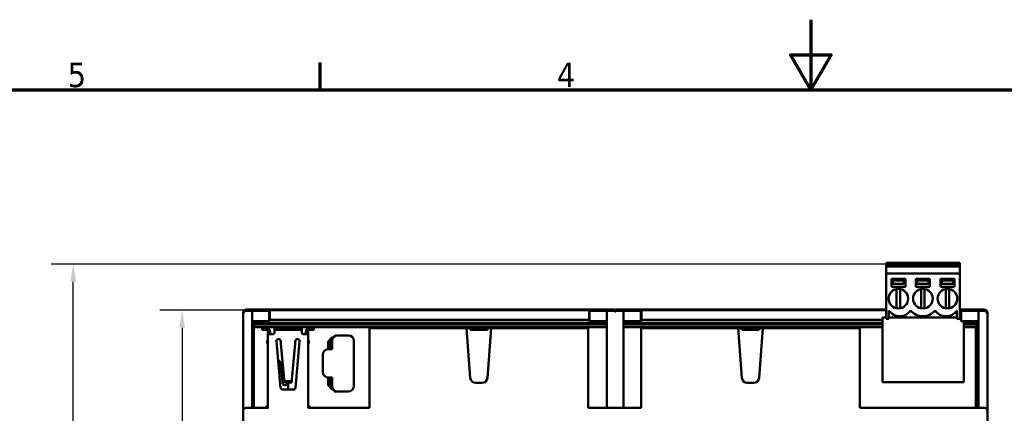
# Model space of a CAD drawing. Header units: millimetres. Extents: x 0 to 795, y -71 to 297.
# Tile 5 of 12: x 97 to 238, y 241 to 297. Entities that reach past the tile are written whole.
import ezdxf

# ---------------------------------------------------------------- set-up
doc = ezdxf.new("R2010")
doc.units = ezdxf.units.MM
for name, color, linetype, lineweight in [('Bordo (ISO)', 7, 'Continuous', 70), ('Quota (ISO)', 7, 'Continuous', 25), ('Visibile (ISO)', 7, 'Continuous', 50)]:
    doc.layers.add(name, color=color, linetype=linetype, lineweight=lineweight)
doc.styles.add('Testo nota (ISO)', font='tahoma.ttf')
doc.dimstyles.new('Default (ISO)', dxfattribs={"dimtxt": 3.5, "dimasz": 2.5, "dimexe": 3.175, "dimexo": 0, "dimgap": 0.762, "dimtad": 1, "dimrnd": 1e-08, "dimzin": 0, "dimtxsty": 'Testo nota (ISO)', "dimcen": 0.09, "dimdle": 10, "dimclrd": 256, "dimclre": 256, "dimclrt": 256, "dimazin": 0, "dimtfac": 1.001486, "dimtmove": 0, "dimatfit": 3, "dimfxl": 1, "dimtolj": 1, "dimtzin": 0, "dimlwd": -1, "dimlwe": -1, "dimarcsym": 0})

# ---------------------------------------------------------------- blocks, each defined once
blk = doc.blocks.new('Bordi Bordo di default')
at = {"layer": 'Bordo (ISO)'}
blk.add_line((140, 287), (140, 290.9), dxfattribs=at)
at = {"layer": 'Bordo (ISO)', "flags": 128}
for points in [[(210, 297), (210, 287), (207.11, 292), (212.89, 292), (210, 287)], [(10, 10), (10, 287), (410, 287), (410, 10), (10, 10)]]:
    blk.add_lwpolyline(points, dxfattribs=at)
at = {"layer": 'Bordo (ISO)', "char_height": 3.5, "attachment_point": 7, "style": 'Testo nota (ISO)'}
for s, insert in [('5', (103.98, 287.33)), ('4', (173.78, 287.4))]:
    blk.add_mtext(s, dxfattribs=dict(at, insert=insert))
blk = doc.blocks.new('*D6')
at = {"layer": 'Defpoints', "color": 0, "transparency": 16777216}
for p in [(132.82, 255.61), (120.3, 165.51), (129.5, 165.51)]:
    blk.add_point(p, dxfattribs=at)
at = {"layer": 'Quota (ISO)', "transparency": 16777216}
for p, q in [((132.82, 255.61), (117.12, 255.61)), ((120.3, 253.11), (120.3, 168.01)), ((129.5, 165.51), (117.12, 165.51))]:
    blk.add_line(p, q, dxfattribs=at)
for points in [[(119.88, 253.11), (120.71, 253.11), (120.3, 255.61)], [(119.88, 168.01), (120.71, 168.01), (120.3, 165.51)]]:
    blk.add_solid(points, dxfattribs=at)
at = {"layer": 'Quota (ISO)', "transparency": 16777216, "insert": (115.09, 204.76), "char_height": 3.5, "attachment_point": 1, "rotation": 90, "style": 'Testo nota (ISO)'}
blk.add_mtext('\\A1;\\fTahoma|b0|i0;90,10\\P', dxfattribs=at)
blk = doc.blocks.new('*D7')
at = {"layer": 'Defpoints', "color": 0, "transparency": 16777216}
for p in [(104.77, 262.15), (225.99, 262.15), (199.52, 157.19)]:
    blk.add_point(p, dxfattribs=at)
at = {"layer": 'Quota (ISO)', "transparency": 16777216}
for p, q in [((225.99, 262.15), (101.6, 262.15)), ((104.77, 159.69), (104.77, 259.65)), ((199.52, 157.19), (101.6, 157.19))]:
    blk.add_line(p, q, dxfattribs=at)
for points in [[(104.36, 259.65), (105.19, 259.65), (104.77, 262.15)], [(104.36, 159.69), (105.19, 159.69), (104.77, 157.19)]]:
    blk.add_solid(points, dxfattribs=at)
at = {"layer": 'Quota (ISO)', "transparency": 16777216, "insert": (99.57, 202.72), "char_height": 3.5, "attachment_point": 1, "rotation": 90, "style": 'Testo nota (ISO)'}
blk.add_mtext('\\A1;104,96', dxfattribs=at)

msp = doc.modelspace()

# ---------------------------------------------------------------- linework, layer by layer
at = {"layer": 'Visibile (ISO)'}
for p, q in [((220.738, 262.351), (231.238, 262.351)), ((220.738, 262.351), (220.738, 262.156)), ((231.238, 262.156), (220.738, 262.156)), ((220.738, 262.151), (220.738, 262.156)), ((231.238, 262.151), (220.738, 262.151)), ((220.738, 262.151), (220.738, 261.851)), ((220.738, 261.851), (220.738, 260.851)), ((231.238, 261.851), (220.738, 261.851)), ((231.238, 262.156), (231.238, 262.351)), ((231.238, 262.151), (231.238, 262.156)), ((231.238, 262.151), (231.238, 261.851)), ((231.238, 261.851), (231.238, 260.851)), ((220.738, 254.351), (220.738, 260.851)), ((231.238, 260.851), (220.738, 260.851)), ((221.488, 260.051), (223.488, 260.051)), ((221.488, 258.951), (221.488, 260.051)), ((221.688, 259.851), (221.688, 260.051)), ((223.288, 260.051), (223.288, 259.851)), ((223.488, 260.051), (223.488, 258.951)), ((224.988, 258.951), (224.988, 260.051)), ((224.988, 260.051), (226.988, 260.051)), ((225.188, 259.851), (225.188, 260.051)), ((226.788, 260.051), (226.788, 259.851)), ((226.988, 260.051), (226.988, 258.951)), ((228.488, 258.951), (228.488, 260.051)), ((228.488, 260.051), (230.488, 260.051)), ((228.688, 259.851), (228.688, 260.051)), ((230.288, 260.051), (230.288, 259.851)), ((230.488, 260.051), (230.488, 258.951)), ((231.238, 254.351), (231.238, 260.851)), ((223.488, 258.951), (221.488, 258.951)), ((221.688, 259.851), (223.288, 259.851)), ((221.688, 259.351), (221.688, 259.851)), ((223.288, 259.351), (221.688, 259.351)), ((222.238, 258.628), (222.238, 258.373)), ((222.738, 258.373), (222.738, 258.628)), ((223.288, 259.851), (223.288, 259.351)), ((226.988, 258.951), (224.988, 258.951)), ((225.188, 259.851), (226.788, 259.851)), ((225.188, 259.351), (225.188, 259.851)), ((226.788, 259.351), (225.188, 259.351)), ((225.738, 258.628), (225.738, 258.373)), ((226.238, 258.373), (226.238, 258.628)), ((226.788, 259.851), (226.788, 259.351)), ((230.488, 258.951), (228.488, 258.951)), ((228.688, 259.851), (230.288, 259.851)), ((228.688, 259.351), (228.688, 259.851)), ((230.288, 259.351), (228.688, 259.351)), ((229.238, 258.628), (229.238, 258.373)), ((229.738, 258.373), (229.738, 258.628)), ((230.288, 259.851), (230.288, 259.351)), ((222.238, 258.373), (222.238, 256.128)), ((222.738, 256.128), (222.738, 258.373)), ((225.738, 258.373), (225.738, 256.128)), ((226.238, 256.128), (226.238, 258.373)), ((229.238, 258.373), (229.238, 256.128)), ((229.738, 256.128), (229.738, 258.373)), ((129.495, 255.709), (181.995, 255.709)), ((181.995, 255.709), (181.995, 255.51)), ((182.195, 255.709), (220.738, 255.709)), ((182.195, 255.51), (182.195, 255.709)), ((222.238, 256.128), (222.238, 255.873)), ((222.738, 255.873), (222.738, 256.128)), ((225.738, 256.128), (225.738, 255.873)), ((226.238, 255.873), (226.238, 256.128)), ((229.238, 256.128), (229.238, 255.873)), ((229.738, 255.873), (229.738, 256.128)), ((231.238, 255.709), (234.695, 255.709)), ((128.995, 255.209), (128.995, 255.01)), ((128.995, 255.01), (128.995, 241.21)), ((129.495, 255.51), (130.295, 255.51)), ((130.295, 255.511), (130.295, 255.51)), ((132.745, 255.511), (130.295, 255.511)), ((130.295, 255.51), (130.295, 241.71)), ((132.745, 255.511), (132.82, 255.615)), ((132.745, 255.511), (132.745, 254.033)), ((178.37, 255.615), (132.82, 255.615)), ((132.82, 254.23), (132.82, 255.615)), ((178.37, 255.615), (178.445, 255.511)), ((178.37, 254.23), (178.37, 255.615)), ((180.895, 255.511), (178.445, 255.511)), ((178.445, 255.511), (178.445, 254.033)), ((180.895, 255.511), (180.895, 255.51)), ((180.895, 255.51), (181.995, 255.51)), ((180.895, 241.71), (180.895, 255.51)), ((182.195, 255.51), (183.295, 255.51)), ((183.295, 255.511), (183.295, 255.51)), ((183.295, 255.511), (185.745, 255.511)), ((183.295, 255.51), (183.295, 241.71)), ((185.745, 255.511), (185.82, 255.615)), ((185.745, 255.511), (185.745, 254.033)), ((185.82, 255.615), (220.738, 255.615)), ((185.82, 254.23), (185.82, 255.615)), ((220.244, 254.551), (220.738, 254.551)), ((220.244, 245.351), (220.244, 254.551)), ((221.138, 254.351), (220.738, 254.351)), ((221.138, 254.351), (221.138, 255.551)), ((221.138, 254.551), (230.838, 254.551)), ((230.838, 255.551), (230.838, 254.351)), ((231.238, 254.351), (230.838, 254.351)), ((231.238, 255.615), (231.37, 255.615)), ((231.238, 254.551), (231.412, 254.551)), ((231.37, 255.615), (231.445, 255.511)), ((231.37, 254.551), (231.37, 255.615)), ((231.445, 255.511), (233.895, 255.511)), ((231.445, 255.511), (231.445, 254.033)), ((233.895, 255.511), (233.895, 255.51)), ((233.895, 255.51), (234.695, 255.51)), ((233.895, 241.71), (233.895, 255.51)), ((235.195, 255.01), (235.195, 255.209)), ((235.195, 241.21), (235.195, 255.01)), ((132.745, 254.033), (130.295, 254.033)), ((130.451, 253.56), (130.451, 241.71)), ((130.538, 253.298), (130.538, 253.17)), ((130.538, 253.17), (180.895, 253.17)), ((130.538, 241.71), (130.538, 253.17)), ((180.895, 253.81), (130.701, 253.81)), ((180.895, 253.548), (130.788, 253.548)), ((131.713, 253.089), (131.713, 252.789)), ((132.213, 253.089), (131.713, 253.089)), ((132.303, 253.089), (132.213, 253.089)), ((132.82, 254.23), (132.745, 254.033)), ((178.37, 254.23), (132.82, 254.23)), ((133.463, 253.089), (133.463, 252.789)), ((133.963, 253.089), (133.463, 253.089)), ((136.863, 253.089), (133.963, 253.089)), ((137.363, 253.089), (136.863, 253.089)), ((137.363, 253.089), (137.363, 252.789)), ((138.613, 253.089), (138.523, 253.089)), ((139.113, 253.089), (138.613, 253.089)), ((139.113, 253.089), (139.113, 252.789)), ((149.425, 253.774), (143.05, 253.774)), ((143.05, 253.774), (143.05, 253.694)), ((143.05, 253.694), (149.425, 253.694)), ((147.042, 253.066), (147.042, 241.706)), ((160.885, 253.066), (147.042, 253.066)), ((149.425, 253.694), (149.425, 253.774)), ((161.393, 253.066), (160.885, 253.066)), ((161.421, 245.955), (160.885, 253.066)), ((163.882, 253.066), (161.393, 253.066)), ((161.393, 252.995), (161.393, 253.066)), ((161.393, 252.995), (161.409, 252.812)), ((162.054, 252.812), (162.054, 253.066)), ((163.222, 252.812), (163.222, 253.066)), ((164.39, 253.066), (163.855, 245.955)), ((163.866, 252.812), (163.882, 252.995)), ((164.39, 253.066), (163.882, 253.066)), ((163.882, 253.066), (163.882, 252.995)), ((178.233, 253.066), (164.39, 253.066)), ((178.233, 241.706), (178.233, 253.066)), ((178.233, 252.924), (178.277, 252.924)), ((178.37, 254.23), (178.445, 254.033)), ((180.895, 254.033), (178.445, 254.033)), ((185.745, 254.033), (183.295, 254.033)), ((220.244, 253.81), (183.295, 253.81)), ((220.244, 253.548), (183.295, 253.548)), ((183.295, 253.17), (220.244, 253.17)), ((185.82, 254.23), (185.745, 254.033)), ((185.792, 252.924), (185.749, 252.924)), ((185.792, 253.066), (185.792, 241.706)), ((199.635, 253.066), (185.792, 253.066)), ((185.82, 254.23), (220.244, 254.23)), ((200.143, 253.066), (199.635, 253.066)), ((200.171, 245.955), (199.635, 253.066)), ((202.632, 253.066), (200.143, 253.066)), ((200.143, 252.995), (200.143, 253.066)), ((200.143, 252.995), (200.159, 252.812)), ((200.804, 252.812), (200.804, 253.066)), ((201.972, 252.812), (201.972, 253.066)), ((203.14, 253.066), (202.605, 245.955)), ((202.616, 252.812), (202.632, 252.995)), ((203.14, 253.066), (202.632, 253.066)), ((202.632, 253.066), (202.632, 252.995)), ((216.983, 253.066), (203.14, 253.066)), ((214.775, 253.774), (214.775, 253.694)), ((220.244, 253.774), (214.775, 253.774)), ((214.775, 253.694), (220.244, 253.694)), ((216.983, 241.706), (216.983, 253.066)), ((231.412, 254.12), (231.445, 254.033)), ((231.445, 254.033), (233.895, 254.033)), ((231.844, 245.351), (231.844, 254.033)), ((233.501, 253.81), (231.844, 253.81)), ((233.412, 253.548), (231.844, 253.548)), ((231.844, 253.17), (233.538, 253.17)), ((233.538, 253.17), (233.538, 241.71)), ((233.662, 241.71), (233.662, 253.298)), ((233.749, 241.71), (233.749, 253.56)), ((132.213, 252.789), (131.713, 252.789)), ((132.303, 252.789), (132.213, 252.789)), ((132.553, 252.439), (132.553, 252.539)), ((132.553, 252.289), (132.553, 252.439)), ((132.553, 241.71), (132.553, 252.289)), ((132.581, 252.189), (133.213, 252.189)), ((132.853, 252.439), (132.853, 252.539)), ((132.853, 252.439), (132.853, 252.289)), ((133.463, 252.539), (133.463, 252.789)), ((133.963, 252.789), (133.463, 252.789)), ((133.463, 252.439), (133.463, 252.539)), ((136.863, 252.789), (133.963, 252.789)), ((137.363, 252.789), (136.863, 252.789)), ((137.363, 252.789), (137.363, 252.539)), ((137.363, 252.439), (137.363, 252.539)), ((137.613, 252.189), (138.246, 252.189)), ((137.973, 252.439), (137.973, 252.539)), ((137.973, 252.289), (137.973, 252.439)), ((138.273, 252.439), (138.273, 252.539)), ((138.273, 252.439), (138.273, 252.289)), ((138.273, 241.71), (138.273, 252.289)), ((138.613, 252.789), (138.523, 252.789)), ((139.113, 252.789), (138.613, 252.789)), ((141.936, 251.768), (141.917, 251.768)), ((142.027, 251.85), (142.027, 251.871)), ((142.319, 251.993), (142.177, 251.993)), ((142.517, 252.018), (144.017, 252.018)), ((163.866, 252.812), (161.409, 252.812)), ((202.616, 252.812), (200.159, 252.812)), ((132.334, 251.064), (132.553, 251.269)), ((132.553, 250.829), (132.334, 251.064)), ((133.763, 251.161), (134.363, 244.561)), ((134.373, 251.089), (134.361, 251.216)), ((134.373, 251.089), (134.396, 250.826)), ((134.858, 245.752), (134.396, 250.826)), ((136.43, 250.826), (135.969, 245.752)), ((136.43, 250.826), (136.454, 251.089)), ((136.466, 251.216), (136.454, 251.089)), ((136.463, 244.561), (137.063, 251.161)), ((138.273, 251.269), (138.493, 251.064)), ((138.493, 251.064), (138.273, 250.829)), ((141.137, 250.043), (141.137, 250.743)), ((141.137, 250.743), (141.142, 250.743)), ((141.142, 250.043), (141.137, 250.043)), ((141.142, 251.068), (141.142, 250.043)), ((141.717, 250.043), (141.167, 250.043)), ((141.264, 251.218), (141.439, 251.218)), ((141.317, 251.068), (141.317, 250.043)), ((141.542, 251.218), (141.439, 251.218)), ((141.542, 251.218), (141.667, 251.218)), ((141.667, 251.218), (141.667, 250.043)), ((141.667, 250.643), (141.681, 250.643)), ((141.681, 250.143), (141.667, 250.143)), ((141.681, 250.643), (141.717, 250.643)), ((141.717, 250.143), (141.681, 250.143)), ((141.682, 250.643), (141.682, 251.098)), ((141.682, 250.043), (141.682, 250.143)), ((141.717, 251.218), (141.717, 250.043)), ((144.817, 244.818), (144.817, 251.218)), ((140.367, 246.793), (140.367, 249.243)), ((134.363, 247.959), (134.344, 248.14)), ((134.427, 247.361), (134.363, 247.959)), ((134.585, 245.879), (134.427, 247.361)), ((134.585, 245.879), (134.627, 245.487)), ((141.137, 245.993), (141.142, 245.993)), ((141.137, 245.293), (141.137, 245.993)), ((141.142, 245.993), (141.142, 244.968)), ((141.167, 245.993), (141.717, 245.993)), ((141.317, 245.993), (141.317, 244.968)), ((141.667, 245.993), (141.667, 244.818)), ((141.667, 245.893), (141.681, 245.893)), ((141.681, 245.893), (141.717, 245.893)), ((141.682, 245.893), (141.682, 245.993)), ((141.717, 245.993), (141.717, 244.818)), ((134.666, 245.123), (134.627, 245.487)), ((134.866, 245.656), (134.858, 245.752)), ((134.867, 245.647), (134.866, 245.656)), ((134.89, 245.401), (134.867, 245.647)), ((134.966, 244.909), (135.413, 244.909)), ((135.168, 245.485), (135.659, 245.485)), ((135.19, 245.239), (135.637, 245.239)), ((135.413, 245.239), (135.413, 244.289)), ((135.96, 245.647), (135.937, 245.401)), ((135.961, 245.656), (135.96, 245.647)), ((135.969, 245.752), (135.961, 245.656)), ((141.142, 245.293), (141.137, 245.293)), ((141.439, 244.818), (141.264, 244.818)), ((141.542, 244.818), (141.439, 244.818)), ((141.542, 244.818), (141.667, 244.818)), ((141.681, 245.393), (141.667, 245.393)), ((141.717, 245.393), (141.681, 245.393)), ((141.682, 244.938), (141.682, 245.393)), ((163.107, 245.263), (162.169, 245.263)), ((201.857, 245.263), (200.919, 245.263)), ((220.244, 245.351), (231.844, 245.351)), ((134.662, 244.289), (136.165, 244.289)), ((141.917, 244.268), (141.936, 244.268)), ((142.027, 244.127), (142.027, 244.186)), ((142.177, 243.993), (142.514, 243.993)), ((144.017, 244.018), (142.517, 244.018)), ((130.295, 241.71), (129.495, 241.71)), ((130.295, 241.71), (132.611, 241.71)), ((132.295, 241.839), (132.504, 241.839)), ((132.504, 241.839), (132.553, 241.839)), ((138.216, 241.71), (147.042, 241.71)), ((138.323, 241.839), (138.273, 241.839)), ((138.531, 241.839), (138.323, 241.839)), ((178.233, 241.71), (178.345, 241.71)), ((178.345, 241.712), (178.345, 241.71)), ((178.345, 241.712), (180.895, 241.712)), ((183.295, 241.71), (180.895, 241.71)), ((183.295, 241.712), (185.792, 241.712)), ((233.895, 241.71), (216.983, 241.71)), ((234.695, 241.71), (233.895, 241.71)), ((128.995, 241.21), (128.995, 241.164)), ((128.995, 241.164), (128.995, 179.766)), ((235.195, 241.164), (235.195, 241.21)), ((235.195, 179.766), (235.195, 241.164))]:
    msp.add_line(p, q, dxfattribs=at)
for centre in [(222.488, 257.251), (225.988, 257.251), (229.488, 257.251)]:
    msp.add_circle(centre, 1.4, dxfattribs=at)
for centre, radius, start, end in [((222.688, 256.652), 1.902, 215.40087, 324.59915), ((225.988, 257.065), 2.314, 220.86567, 319.13435), ((229.288, 256.652), 1.902, 215.40087, 324.59915), ((130.701, 253.56), 0.25, 90, 180), ((132.303, 252.539), 0.55, 0.00001, 90.00001), ((138.523, 252.539), 0.55, 90.00001, 180.00001), ((177.13, 251.715), 1.666, 46.52208, 48.54458), ((186.895, 251.715), 1.666, 131.45544, 133.47794), ((233.535, 253.596), 0.2, 44.03595, 45.98873), ((132.303, 252.539), 0.25, 0.00001, 90.00001), ((133.213, 252.439), 0.25, 291.10021, 0.00001), ((134.062, 251.189), 0.3, 5.19444, 185.19444), ((136.765, 251.189), 0.3, 354.80558, 174.80558), ((137.613, 252.439), 0.25, 180.00001, 248.89981), ((138.523, 252.539), 0.25, 90.00001, 180.00001), ((141.917, 251.218), 0.55, 90, 180), ((142.517, 251.218), 0.8, 90, 180), ((144.017, 251.218), 0.8, 0, 90), ((141.167, 249.243), 0.8, 90, 180), ((141.517, 251.168), 0.25, 119.81796, 168.41909), ((141.917, 251.218), 0.25, 136.46883, 180), ((142.032, 251.098), 0.35, 153.887, 180), ((141.517, 251.168), 0.25, 34.83735, 43.45723), ((134.046, 248.109), 0.3, 6.08766, 96.10175), ((141.167, 246.793), 0.8, 180, 270), ((162.169, 246.013), 0.75, 184.42094, 270.00001), ((163.107, 246.013), 0.75, 270.00001, 355.57908), ((200.919, 246.013), 0.75, 184.42094, 270.00001), ((201.857, 246.013), 0.75, 270.00001, 355.57908), ((134.662, 244.589), 0.3, 185.19444, 270.00001), ((136.165, 244.589), 0.3, 270.00001, 354.80558), ((141.517, 244.868), 0.25, 191.49363, 240.22047), ((141.917, 244.818), 0.55, 180, 270), ((141.917, 244.818), 0.25, 180, 223.53117), ((142.032, 244.938), 0.35, 180, 206.113), ((141.517, 244.868), 0.25, 316.58647, 325.17765), ((142.517, 244.818), 0.8, 180, 270), ((144.017, 244.818), 0.8, 270, 0), ((132.693, 241.293), 0.675, 101.96285, 141.86488), ((138.133, 241.293), 0.675, 38.13512, 78.02186)]:
    msp.add_arc(centre, radius, start, end, dxfattribs=at)
for centre, major_axis, ratio, start_param, end_param in [((129.495, 255.209), (-0.5, 0), 0.9999699, 4.712389, 6.2831853), ((182.095, 255.709), (0.1, 0), 0.9999699, 3.1415927, 6.2831853), ((234.695, 255.209), (0.5, 0), 0.9999699, 0, 1.5707963), ((129.495, 255.01), (-0.5, 0), 0.9999699, 4.712389, 6.2831853), ((182.095, 255.51), (0.1, 0), 0.9999699, 3.1415927, 6.2831853), ((234.695, 255.01), (0.5, 0), 0.9999699, 0, 1.5707963), ((130.788, 253.298), (-0.243, 0.058), 0.9998313, 4.9466058, 6.517326), ((233.412, 253.298), (-0.243, -0.058), 0.9998313, 2.907452, 4.4781722), ((142.177, 251.871), (-0.15, 0), 0.8131514, 4.7123888, 6.2831852), ((141.264, 251.068), (0, 0.15), 0.8131513, 0, 1.5707963), ((141.439, 251.068), (0, 0.15), 0.8131513, 0, 1.5707963), ((134.966, 245.142), (-0.301, 0), 0.7758626, 0.0825586, 1.5707963), ((135.168, 245.656), (-0.301, 0), 0.5683772, 0.0516247, 1.5707963), ((135.19, 245.41), (-0.301, 0), 0.5683772, 0.0516247, 1.5707963), ((135.637, 245.41), (-0.301, 0), 0.5683772, 1.5707963, 3.0899679), ((135.659, 245.656), (-0.301, 0), 0.5683772, 1.5707963, 3.0899679), ((141.264, 244.968), (0, -0.15), 0.8131513, 4.712389, 6.2831853), ((141.439, 244.968), (0, -0.15), 0.8131513, 4.712389, 6.2831853), ((142.177, 244.127), (-0.15, 0), 0.8961885, 0.0000002, 1.5707965), ((142.514, 244.127), (-0.15, 0), 0.8961885, 1.5707965, 2.1905404), ((129.495, 241.21), (-0.5, 0), 0.9999699, 4.712389, 6.2831853), ((234.695, 241.21), (0.5, 0), 0.9999699, 0, 1.5707963)]:
    msp.add_ellipse(centre, major_axis=major_axis, ratio=ratio, start_param=start_param, end_param=end_param, dxfattribs=at)
for points in [[(233.499, 253.81), (233.5, 253.81), (233.5, 253.81), (233.5, 253.81)], [(233.679, 253.735), (233.686, 253.727), (233.693, 253.719), (233.7, 253.71)]]:
    msp.add_open_spline(points, degree=3, dxfattribs=at)
for points, knots in [([(233.676, 253.737), (233.66, 253.754), (233.643, 253.766), (233.624, 253.777), (233.606, 253.788), (233.585, 253.796), (233.564, 253.801), (233.543, 253.807), (233.521, 253.81), (233.499, 253.81)], [0, 0, 0, 0, 0.3333333, 0.3333333, 0.3333333, 0.6666667, 0.6666667, 0.6666667, 1, 1, 1, 1]), ([(233.501, 253.81), (233.503, 253.81), (233.506, 253.81), (233.516, 253.809), (233.523, 253.809), (233.553, 253.805), (233.576, 253.799), (233.598, 253.79), (233.599, 253.789), (233.601, 253.789)], [0.000010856, 0.000010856, 0.000010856, 0.000010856, 0.000800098, 0.000800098, 0.003203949, 0.003203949, 0.010140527, 0.010140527, 0.010613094, 0.010613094, 0.010613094, 0.010613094]), ([(233.638, 253.768), (233.646, 253.763), (233.653, 253.758), (233.665, 253.748), (233.669, 253.744), (233.674, 253.74)], [0.0148706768, 0.0148706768, 0.0148706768, 0.0148706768, 0.0175439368, 0.0175439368, 0.0194725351, 0.0194725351, 0.0194725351, 0.0194725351]), ([(233.749, 253.56), (233.749, 253.582), (233.746, 253.604), (233.741, 253.625), (233.735, 253.646), (233.727, 253.666), (233.716, 253.685), (233.705, 253.704), (233.693, 253.721), (233.676, 253.737)], [0.00245768, 0.00245768, 0.00245768, 0.00245768, 0.33333333, 0.33333333, 0.33333333, 0.66666667, 0.66666667, 0.66666667, 1, 1, 1, 1]), ([(233.742, 253.618), (233.744, 253.612), (233.745, 253.606), (233.748, 253.587), (233.749, 253.573), (233.749, 253.56)], [0.0135391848, 0.0135391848, 0.0135391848, 0.0135391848, 0.0153636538, 0.0153636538, 0.0196129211, 0.0196129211, 0.0196129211, 0.0196129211]), ([(132.581, 252.189), (132.572, 252.189), (132.565, 252.195), (132.556, 252.22), (132.555, 252.239), (132.554, 252.27), (132.553, 252.279), (132.553, 252.289)], [-0.115623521, -0.115623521, -0.115623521, -0.115623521, -0.106077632, -0.106077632, -0.096531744, -0.096531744, -0.093057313, -0.093057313, -0.093057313, -0.093057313]), ([(132.853, 252.289), (132.853, 252.279), (132.854, 252.269), (132.855, 252.238), (132.859, 252.219), (132.874, 252.194), (132.886, 252.189), (132.9, 252.189)], [0.107822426, 0.107822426, 0.107822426, 0.107822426, 0.111420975, 0.111420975, 0.121157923, 0.121157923, 0.130894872, 0.130894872, 0.130894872, 0.130894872]), ([(133.303, 252.205), (133.292, 252.201), (133.281, 252.198), (133.27, 252.195), (133.258, 252.192), (133.246, 252.19), (133.234, 252.189), (133.228, 252.189), (133.221, 252.189), (133.213, 252.189)], [0, 0, 0, 0, 0.000035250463, 0.000035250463, 0.000035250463, 0.000070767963, 0.000070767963, 0.000070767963, 0.000091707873, 0.000091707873, 0.000091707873, 0.000091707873]), ([(137.613, 252.189), (137.602, 252.189), (137.59, 252.189), (137.578, 252.191), (137.566, 252.193), (137.555, 252.195), (137.543, 252.199), (137.537, 252.2), (137.53, 252.203), (137.523, 252.205)], [0, 0, 0, 0, 0.000035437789, 0.000035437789, 0.000035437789, 0.000070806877, 0.000070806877, 0.000070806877, 0.000091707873, 0.000091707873, 0.000091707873, 0.000091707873]), ([(137.927, 252.189), (137.941, 252.189), (137.953, 252.194), (137.968, 252.219), (137.972, 252.239), (137.973, 252.27), (137.973, 252.279), (137.973, 252.289)], [0.054011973, 0.054011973, 0.054011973, 0.054011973, 0.063812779, 0.063812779, 0.073613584, 0.073613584, 0.077090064, 0.077090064, 0.077090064, 0.077090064]), ([(138.273, 252.289), (138.273, 252.279), (138.273, 252.27), (138.272, 252.239), (138.27, 252.22), (138.262, 252.195), (138.255, 252.189), (138.246, 252.189)], [-0.062330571, -0.062330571, -0.062330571, -0.062330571, -0.058856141, -0.058856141, -0.049310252, -0.049310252, -0.039764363, -0.039764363, -0.039764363, -0.039764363])]:
    msp.add_open_spline(points, degree=3, knots=knots, dxfattribs=at)

# ---------------------------------------------------------------- block references
msp.add_blockref('Bordi Bordo di default', (0, 0))

# ---------------------------------------------------------------- dimensions: what is measured, and where the dimension line sits
at = {"layer": 'Quota (ISO)'}
dim = msp.add_linear_dim(base=(104.772, 262.151), p1=(199.522, 157.193), p2=(225.988, 262.151), angle=90, dimstyle='Default (ISO)', override={"dimgap": 0.762, "dimdec": 2, "dimtol": 0, "dimlim": 0, "dimtp": 0, "dimtm": 0, "dimtdec": 2, "dimtofl": 0, "dimatfit": 1}, dxfattribs=at)
dim.commit()
dim.dimension.update_dxf_attribs({"geometry": '*D7', "text_midpoint": (104.772, 209.672), "dimtype": 160})
dim = msp.add_linear_dim(base=(120.295, 165.513), p1=(132.82, 255.615), p2=(129.495, 165.513), angle=90, text='\\fTahoma|b0|i0;<>\\P', dimstyle='Default (ISO)', override={"dimgap": 0.762, "dimdec": 2, "dimtol": 0, "dimlim": 0, "dimtp": 0, "dimtm": 0, "dimtdec": 2, "dimtofl": 0, "dimatfit": 1, "dimtvp": -0.25}, dxfattribs=at)
dim.commit()
dim.dimension.update_dxf_attribs({"geometry": '*D6', "text_midpoint": (120.295, 210.564), "dimtype": 160})

doc.saveas('drawing.dxf')
